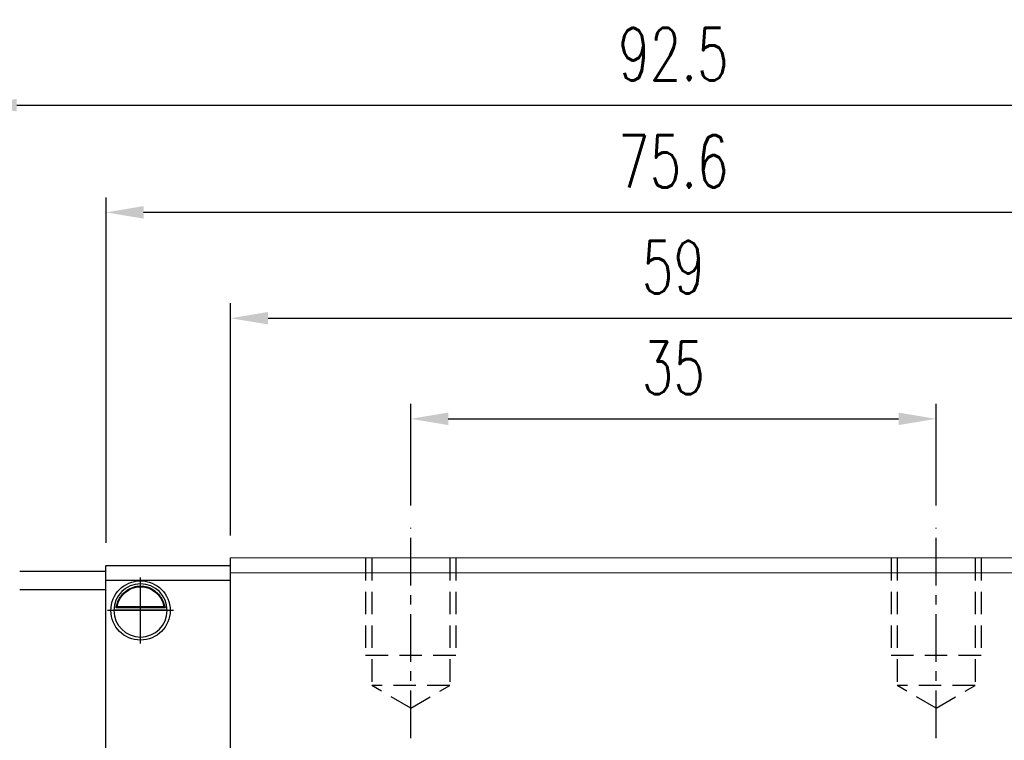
# Model space of a CAD drawing. Header units: millimetres. Extents: x 300 to 586, y 283 to 388.
# Tile 52 of 53: x 473 to 539, y 322 to 370. Entities that reach past the tile are written whole.
import ezdxf

# ---------------------------------------------------------------- set-up
doc = ezdxf.new("R2010")
doc.units = ezdxf.units.MM
doc.header["$PDSIZE"] = -1
doc.linetypes.add('CENTER', pattern=[10.16, 6.35, -1.27, 1.27, -1.27])
doc.linetypes.add('DASHED', pattern=[0.75, 0.5, -0.25])
for name, color, linetype in [('2', 7, 'Continuous'), ('CL', 1, 'CENTER'), ('DIM', 4, 'Continuous'), ('HID', 2, 'DASHED'), ('OUT', 3, 'Continuous')]:
    doc.layers.add(name, color=color, linetype=linetype)
doc.styles.add('DIM-7', font='SIMPLEX.shx', dxfattribs={"width": 0.7, "bigfont": 'chineset.shx'})
doc.dimstyles.new('CNS', dxfattribs={"dimtxt": 3.5, "dimasz": 2.5, "dimexe": 1, "dimexo": 1.5, "dimgap": 0.09, "dimtad": 0, "dimdsep": 46, "dimtxsty": 'DIM-7', "dimcen": 0.09, "dimclrd": 4, "dimclre": 4, "dimclrt": 4, "dimadec": 0, "dimazin": 0, "dimtfac": 1, "dimtix": 1, "dimtmove": 2, "dimatfit": 3, "dimfxl": 1, "dimtvp": 0.971429, "dimtolj": 1, "dimarcsym": 0})

# ---------------------------------------------------------------- blocks, each defined once
blk = doc.blocks.new('*D28')
at = {"layer": 'DEFPOINTS', "color": 0, "transparency": 16777216}
for p in [(546.355, 350.314), (487.355, 334.342), (546.355, 334.342)]:
    blk.add_point(p, dxfattribs=at)
at = {"layer": 'DIM', "color": 7, "lineweight": -2, "transparency": 16777216}
for p, q in [((487.355, 335.842), (487.355, 351.314)), ((546.355, 335.842), (546.355, 351.314)), ((489.855, 350.314), (543.855, 350.314))]:
    blk.add_line(p, q, dxfattribs=at)
at = {"layer": 'DIM', "color": 7, "transparency": 16777216}
for points in [[(489.855, 350.731), (489.855, 349.898), (487.355, 350.314)], [(543.855, 350.731), (543.855, 349.898), (546.355, 350.314)]]:
    blk.add_solid(points, dxfattribs=at)
at = {"layer": 'DIM', "color": 7, "transparency": 16777216, "insert": (516.855, 353.714), "char_height": 3.5, "attachment_point": 5, "style": 'DIM-7'}
blk.add_mtext('\\A1;59', dxfattribs=at)
blk = doc.blocks.new('*D29')
at = {"layer": 'DEFPOINTS', "color": 0, "transparency": 16777216}
for p in [(479.056, 357.367), (479.056, 333.843), (554.655, 333.843)]:
    blk.add_point(p, dxfattribs=at)
at = {"layer": 'DIM', "color": 7, "lineweight": -2, "transparency": 16777216}
for p, q in [((479.056, 335.343), (479.056, 358.367)), ((554.655, 335.343), (554.655, 358.367)), ((552.155, 357.367), (481.556, 357.367))]:
    blk.add_line(p, q, dxfattribs=at)
at = {"layer": 'DIM', "color": 7, "transparency": 16777216}
for points in [[(481.556, 357.783), (481.556, 356.95), (479.056, 357.367)], [(552.155, 357.783), (552.155, 356.95), (554.655, 357.367)]]:
    blk.add_solid(points, dxfattribs=at)
at = {"layer": 'DIM', "color": 7, "transparency": 16777216, "insert": (516.855, 360.767), "char_height": 3.5, "attachment_point": 5, "style": 'DIM-7'}
blk.add_mtext('\\A1;75.6', dxfattribs=at)
blk = doc.blocks.new('*D37')
at = {"layer": 'DEFPOINTS', "color": 0, "transparency": 16777216}
for p in [(563.105, 364.51), (470.605, 333.843), (563.105, 333.843)]:
    blk.add_point(p, dxfattribs=at)
at = {"layer": 'DIM', "color": 7, "lineweight": -2, "transparency": 16777216}
for p, q in [((470.605, 335.343), (470.605, 365.51)), ((563.105, 335.343), (563.105, 365.51)), ((473.105, 364.51), (560.605, 364.51))]:
    blk.add_line(p, q, dxfattribs=at)
at = {"layer": 'DIM', "color": 7, "transparency": 16777216}
for points in [[(473.105, 364.927), (473.105, 364.093), (470.605, 364.51)], [(560.605, 364.927), (560.605, 364.093), (563.105, 364.51)]]:
    blk.add_solid(points, dxfattribs=at)
at = {"layer": 'DIM', "color": 7, "transparency": 16777216, "insert": (516.855, 367.91), "char_height": 3.5, "attachment_point": 5, "style": 'DIM-7'}
blk.add_mtext('\\A1;92.5', dxfattribs=at)
blk = doc.blocks.new('*D111')
at = {"layer": 'DEFPOINTS', "color": 0, "transparency": 16777216}
for p in [(534.355, 343.609), (499.355, 336.342), (534.355, 336.342)]:
    blk.add_point(p, dxfattribs=at)
at = {"layer": 'DIM', "color": 7, "lineweight": -2, "transparency": 16777216}
for p, q in [((499.355, 337.842), (499.355, 344.609)), ((534.355, 337.842), (534.355, 344.609)), ((501.855, 343.609), (531.855, 343.609))]:
    blk.add_line(p, q, dxfattribs=at)
at = {"layer": 'DIM', "color": 7, "transparency": 16777216}
for points in [[(501.855, 344.026), (501.855, 343.193), (499.355, 343.609)], [(531.855, 344.026), (531.855, 343.193), (534.355, 343.609)]]:
    blk.add_solid(points, dxfattribs=at)
at = {"layer": 'DIM', "color": 7, "transparency": 16777216, "insert": (516.855, 347.009), "char_height": 3.5, "attachment_point": 5, "style": 'DIM-7'}
blk.add_mtext('\\A1;35', dxfattribs=at)

msp = doc.modelspace()

# ---------------------------------------------------------------- linework, layer by layer
at = {"layer": '2', "color": 0, "linetype": 'Continuous'}
for p, q in [((487.355, 307.142), (487.355, 334.342)), ((479.055, 333.443), (473.305, 333.443)), ((479.055, 307.343), (479.055, 333.843)), ((479.056, 333.843), (487.355, 333.843)), ((487.356, 332.843), (479.056, 332.843)), ((473.305, 332.243), (479.055, 332.243)), ((479.581, 330.892), (483.13, 330.892)), ((482.987, 331.025), (479.724, 331.025)), ((482.911, 331.092), (479.8, 331.092))]:
    msp.add_line(p, q, dxfattribs=at)
at = {"layer": '2', "color": 0, "linetype": 'Continuous', "extrusion": (0, 0, -1)}
for radius, start, end in [(1.975, 270, 90), (1.975, 90, 270), (1.575, 9.1332, 90), (1.575, 90, 170.8668)]:
    msp.add_arc((-481.355, 330.842), radius, start, end, dxfattribs=at)
at = {"layer": '2', "color": 0, "linetype": 'Continuous'}
for start, end in [(90, 270), (270, 90)]:
    msp.add_arc((481.355, 330.842), 1.775, start, end, dxfattribs=at)
for points, knots in [([(479.724, 331.025), (479.74, 331.101), (479.762, 331.191), (479.825, 331.38), (479.868, 331.482), (479.973, 331.678), (480.036, 331.774), (480.208, 331.986), (480.327, 332.096), (480.586, 332.277), (480.731, 332.349), (481.033, 332.447), (481.195, 332.473), (481.355, 332.473)], [0, 0, 0, 0, 0.137686, 0.137686, 0.275472, 0.275472, 0.412356, 0.412356, 0.606431, 0.606431, 0.804639, 0.804639, 1, 1, 1, 1]), ([(481.355, 332.473), (481.507, 332.473), (481.659, 332.45), (481.976, 332.354), (482.142, 332.27), (482.412, 332.071), (482.526, 331.961), (482.698, 331.741), (482.765, 331.635), (482.871, 331.421), (482.912, 331.311), (482.961, 331.144), (482.976, 331.081), (482.987, 331.025)], [0, 0, 0, 0, 0.183798, 0.183798, 0.410489, 0.410489, 0.600027, 0.600027, 0.749109, 0.749109, 0.899192, 0.899192, 1, 1, 1, 1])]:
    msp.add_open_spline(points, degree=3, knots=knots, dxfattribs=at)
for points in [[(479.724, 331.025), (479.749, 331.048), (479.775, 331.07), (479.8, 331.092)], [(482.911, 331.092), (482.936, 331.07), (482.962, 331.048), (482.987, 331.025)]]:
    msp.add_open_spline(points, degree=3, dxfattribs=at)
at = {"layer": 'CL', "color": 0, "ltscale": 0.5}
for p, q in [((499.355, 322.341), (499.355, 336.342)), ((534.355, 322.341), (534.355, 336.342))]:
    msp.add_line(p, q, dxfattribs=at)
at = {"layer": 'DIM', "color": 0}
for p, q in [((481.355, 328.638), (481.355, 333.047)), ((483.56, 330.842), (479.151, 330.842))]:
    msp.add_line(p, q, dxfattribs=at)
at = {"layer": 'HID', "color": 0, "ltscale": 3}
for p, q in [((496.355, 334.342), (496.355, 327.842)), ((496.755, 334.342), (496.755, 325.842)), ((501.955, 334.342), (501.955, 325.842)), ((502.355, 334.342), (502.355, 327.842)), ((531.355, 334.342), (531.355, 327.842)), ((531.755, 334.342), (531.755, 325.842)), ((536.955, 334.342), (536.955, 325.842)), ((537.355, 334.342), (537.355, 327.842)), ((502.355, 327.842), (496.355, 327.842)), ((537.355, 327.842), (531.355, 327.842)), ((499.355, 324.341), (496.755, 325.842)), ((501.955, 325.842), (496.755, 325.842)), ((499.355, 324.341), (501.955, 325.842)), ((534.355, 324.341), (531.755, 325.842)), ((536.955, 325.842), (531.755, 325.842)), ((534.355, 324.341), (536.955, 325.842))]:
    msp.add_line(p, q, dxfattribs=at)
at = {"layer": 'OUT', "color": 0, "linetype": 'Continuous', "lineweight": 15}
for p, q in [((546.355, 334.342), (487.355, 334.342)), ((546.355, 333.342), (487.355, 333.342))]:
    msp.add_line(p, q, dxfattribs=at)

# ---------------------------------------------------------------- dimensions: what is measured, and where the dimension line sits
at = {"layer": 'DIM', "color": 0}
for base, p1, p2, picture, middle in [((563.105, 364.51), (470.605, 333.843), (563.105, 333.843), '*D37', (516.855, 367.91)), ((479.056, 357.367), (554.655, 333.843), (479.056, 333.843), '*D29', (516.855, 360.767)), ((546.355, 350.314), (487.355, 334.342), (546.355, 334.342), '*D28', (516.855, 353.714))]:
    dim = msp.add_linear_dim(base=base, p1=p1, p2=p2, dimstyle='CNS', override={"dimclrd": 7, "dimclre": 7, "dimclrt": 7}, dxfattribs=at)
    dim.commit()
    dim.dimension.update_dxf_attribs({"geometry": picture, "text_midpoint": middle})
dim = msp.add_linear_dim(base=(534.355, 343.609), p1=(499.355, 336.342), p2=(534.355, 336.342), angle=180, dimstyle='CNS', override={"dimclrd": 7, "dimclre": 7, "dimclrt": 7}, dxfattribs=at)
dim.commit()
dim.dimension.update_dxf_attribs({"geometry": '*D111', "text_midpoint": (516.855, 347.009)})

doc.saveas('drawing.dxf')
